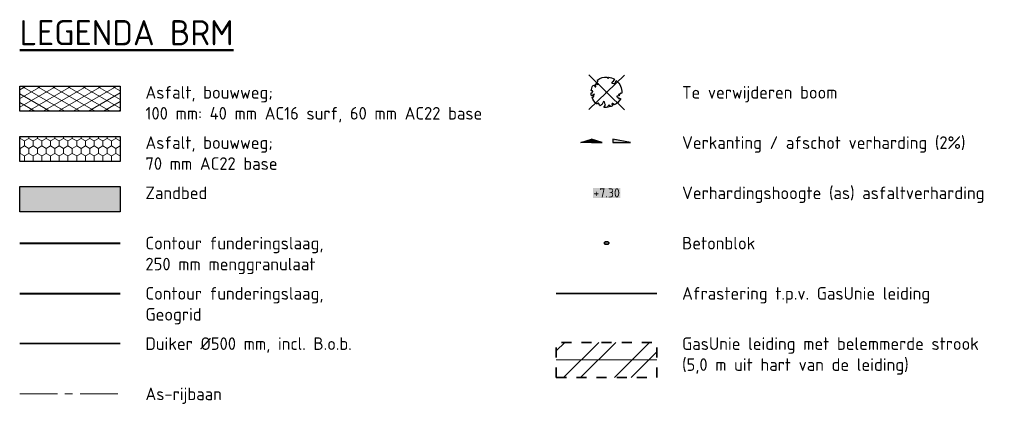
# Model space of a CAD drawing. Header units: metres. Extents: x 207669 to 209690, y 476021 to 477293.
# Tile 49 of 49: x 209494 to 209690, y 476285 to 476362. Entities that reach past the tile are written whole.
import ezdxf
from ezdxf.lldxf.tags import DXFTag

# ---------------------------------------------------------------- set-up
doc = ezdxf.new("R2010")
doc.units = ezdxf.units.M
doc.linetypes.add('AM-AS', pattern=[16, 10, -2, 2, -2])
doc.linetypes.add('NLCS-HIDDEN', pattern=[4, 2, -2])
doc.layers.get('0').update_dxf_attribs({"linetype": 'CONTINUOUS'})
for name, color, linetype, lineweight, true_color in [('B-OI-KL-BRANDSTOF_Orientatieverzoek_gasunieoost_0000541420-G', 40, 'KL-BRANDSTOF-N', 18, 0xffbf00), ('N-WE-AM-AS_WEG-G', 7, 'AM-AS', 18, 0xd60000), ('N-WE-VH-FUNDERING_GRANULAAT-G', 7, 'CONTINUOUS', 40, 0x99004c), ('N-WE-VH-FUNDERING_ZANDBED-BREED-G', 7, 'CONTINUOUS', 30, 0xa57c00), ('N-WE-VH-FUNDERING_ZANDBED_BREED-A', 7, 'CONTINUOUS', 40, 0xa57c00), ('T-WE-AL-HOOGTELABEL_WEG_ASFALT', 7, 'CONTINUOUS', 18, 0x0b05c2), ('T-WE-VH-FUNDERING_GRANULAAT-GEOGRID-G', 20, 'CONTINUOUS', 40, 0xff3f00), ('V-WE-GR-BOOM-S', 7, 'CONTINUOUS', 25, 0x004d00)]:
    doc.layers.add(name, color=color, linetype=linetype, lineweight=lineweight, true_color=true_color)
for name, color, linetype, lineweight in [('B-OI-KL-VEILIGHEIDSZONE-G', 252, 'NLCS-HIDDEN', 35), ('N-JUMBO-BLOK', 7, 'CONTINUOUS', 35), ('N-WE-IE-TERREINAFSCHEIDING_KUNSTMATIG_HEKWERK_HOOG-G', 210, 'IE-TERREINAFSCHEIDING-KUNSTMATIG', 35), ('N-WE-WH-DUIKER_BETON-G', 150, 'CONTINUOUS', 35), ('T-WE-VH-VERHARDING_ASFALT_BOUWWEG-100MM-A', 252, 'CONTINUOUS', 18), ('T-WE-VH-VERHARDING_ASFALT_BOUWWEG-70MM-A', 252, 'CONTINUOUS', 18), ('T-WE-VH-VERKANTING-S', 7, 'CONTINUOUS', 25), ('X-XX-AL-LEGENDA-G', 7, 'CONTINUOUS', 25), ('X-XX-AL-LEGENDA-T25', 7, 'CONTINUOUS', 25), ('X-XX-AL-LEGENDA-T50', 130, 'CONTINUOUS', 50)]:
    doc.layers.add(name, color=color, linetype=linetype, lineweight=lineweight)
doc.styles.add('NLCS-ISO', font='NLCS-ISO.ttf')
doc.styles.add('NLCS-ISO-M200-T18', font='NLCS-ISO.ttf', dxfattribs={"height": 0.36})
doc.styles.get("Standard").update_dxf_attribs({"font": 'isocp.shx'})
doc.linetypes.add('IE-TERREINAFSCHEIDING-KUNSTMATIG', pattern='A,4,[82,NLCS.shx,S=0.75,R=90,X=0,Y=0],4,-2', length=10)
tags = doc.linetypes.add('KL-BRANDSTOF-N', pattern='A,4,-0.5,[105,NLCS.SHX,S=0.5,R=0,X=0.75,Y=0],-2,4,-1,["B",Standard,S=1,R=0,X=-0.15,Y=-0.5],-1.5', length=13).pattern_tags.tags
tags[18] = DXFTag(74, 10)

# ---------------------------------------------------------------- blocks, each defined once
blk = doc.blocks.new('A$C2E540381')
h = blk.add_hatch(color=256)
h.dxf.hatch_style = 1
h.paths.add_polyline_path([(0, 0), (7, 0), (0, 1.87)])
at = {"flags": 128}
blk.add_lwpolyline([(0, 0), (7, 0), (0, 1.87)], close=True, dxfattribs=at)
blk = doc.blocks.new('SGR-BOOM_05_Te_Verwijderen')
at = {"color": 1, "lineweight": 25, "true_color": 0xff0000, "flags": 128}
for points in [[(5.74, -5.9), (-5.74, 5.9)], [(5.74, 5.9), (-5.74, -5.9)]]:
    blk.add_lwpolyline(points, dxfattribs=at)
blk.add_lwpolyline([(0.43, 4.71), (0.44, 4.72), (0.45, 4.73), (0.46, 4.74), (0.47, 4.75), (0.47, 4.75), (0.48, 4.76), (0.49, 4.77), (0.49, 4.78), (0.5, 4.79), (0.51, 4.8), (0.51, 4.82), (0.52, 4.84), (0.52, 4.86), (0.51, 4.88), (0.51, 4.92), (0.48, 5.03, -0.52938), (0.53, 5.1, -0.087139), (2.22, 4.62, -0.372341), (2.28, 4.47), (2.35, 4.12), (2.18, 3.95), (1.99, 3.99), (1.77, 3.82), (1.85, 3.6), (2.09, 3.53), (2.71, 3.67), (2.86, 3.59), (2.85, 3.45), (2.71, 3.36), (2.58, 2.94), (2.74, 2.67), (3.17, 3.35, -0.504641), (3.41, 3.14, 0.331948), (3.54, 2.92, 0.282008), (3.99, 3), (3.96, 2.99, -0.512156), (4.16, 2.98, -0.16076), (5.09, -0.06), (4.98, -0.17), (4.98, -0.29), (4.86, -0.31), (4.88, -0.44), (4.7, -0.38), (4.64, -0.52), (4.86, -0.67), (4.93, -0.72), (5.05, -0.6, -0.106371), (4.34, -2.61), (3.71, -2.2), (3.59, -2.28), (3.51, -1.94), (3.29, -1.67), (3.02, -1.68), (3.03, -1.99), (2.83, -2.68), (2.86, -2.81), (3.01, -2.83), (3.93, -3.18, -0.236298), (-0.23, -5.01, 0.159625), (-0.35, -4.77, 0.350802), (-0.31, -4.53, -0.504641), (-0.6, -4.39), (-0.53, -4.17), (-0.65, -3.96), (-0.8, -3.98), (-0.82, -4.14), (-0.94, -4.21), (-1.08, -4.11), (-1.2, -3.47), (-1.29, -3.38), (-1.52, -3.39), (-1.59, -3.66), (-1.68, -3.69), (-1.77, -3.92), (-2, -3.8, 0.733583), (-1.92, -3.97, -0.861625), (-1.87, -4.13, 0.279978), (-2.04, -4.39), (-2.04, -4.4, -0.827056), (-2.21, -4.58, -0.116774), (-4.15, -2.56), (-4.11, -2.55), (-4.08, -2.54), (-4.06, -2.53), (-4.04, -2.52), (-4.02, -2.51), (-4.01, -2.5), (-4, -2.49), (-3.77, -2.18), (-3.76, -2.17), (-3.76, -2.16), (-3.75, -2.15), (-3.75, -2.14), (-3.75, -2.13), (-3.74, -2.12), (-3.74, -2.11), (-3.74, -2.1), (-3.73, -2.09), (-3.72, -2.07), (-3.71, -2.06), (-3.71, -2.04), (-3.7, -2.02), (-3.69, -2.01), (-3.68, -1.99), (-3.68, -1.97), (-3.67, -1.96), (-3.67, -1.94), (-3.67, -1.93), (-3.67, -1.92), (-3.67, -1.9), (-3.67, -1.89), (-3.67, -1.88), (-3.68, -1.88), (-3.68, -1.87), (-3.69, -1.87), (-3.7, -1.87), (-3.71, -1.87), (-3.72, -1.87), (-3.73, -1.86), (-3.74, -1.86), (-3.75, -1.86), (-3.76, -1.86), (-3.78, -1.85), (-3.79, -1.84), (-3.8, -1.83), (-3.81, -1.83), (-3.83, -1.82), (-3.84, -1.81), (-3.85, -1.8), (-3.87, -1.78), (-3.88, -1.77), (-3.89, -1.76), (-3.91, -1.75), (-4.15, -2.03), (-4.16, -2.01), (-4.17, -2), (-4.18, -1.98), (-4.19, -1.97), (-4.2, -1.95), (-4.22, -1.94), (-4.24, -1.93), (-4.27, -1.92), (-4.32, -1.93), (-4.38, -1.94), (-4.46, -1.97, -0.040997), (-4.79, -1.03), (-4.62, -1.06), (-4.46, -1.16), (-4.38, -1.08), (-4.28, -0.93), (-4.38, -0.78), (-4.32, -0.57), (-4.52, -0.55), (-4.65, -0.42), (-4.89, -0.58, -0.05814), (-4.99, 0.83), (-4.85, 0.8), (-4.3, 0.36), (-4.06, 0.45), (-3.13, 0.69), (-3.05, 1), (-3.41, 1.14), (-3.46, 1.26), (-4.12, 1.58), (-4.14, 1.77), (-4.36, 1.96), (-4.45, 2.14), (-4.3, 2.38), (-3.96, 2.43), (-3.65, 2.63), (-3.65, 2.84), (-3.84, 3.07), (-3.79, 3.16), (-3.86, 3.31, -0.13428), (-1.66, 4.83, -0.541727), (-1.6, 4.78), (-1.61, 4.64), (-1.61, 4.56), (-1.6, 4.51), (-1.58, 4.46), (-1.56, 4.43), (-1.53, 4.41), (-1.51, 4.39), (-1.49, 4.38), (-1.47, 4.36), (-1.45, 4.34), (-1.43, 4.32), (-1.41, 4.31), (-1.4, 4.3), (-1.38, 4.28), (-1.36, 4.28), (-1.35, 4.27), (-1.33, 4.27), (-1.31, 4.28), (-1.29, 4.28), (-1.27, 4.29), (-1.25, 4.31), (-1.23, 4.32), (-1.21, 4.33), (-1.19, 4.34), (-1.17, 4.34), (-1.15, 4.35), (-1.13, 4.35), (-1.11, 4.35), (-1.09, 4.36), (-1.07, 4.36), (-1.05, 4.36), (-1.03, 4.37), (-1.01, 4.38), (-1, 4.39), (-0.99, 4.41), (-0.97, 4.42), (-0.96, 4.32), (-0.94, 4.3), (-0.83, 4.12), (-0.61, 4), (-0.93, 4.51), (-0.92, 4.52), (-0.92, 4.54), (-0.92, 4.55), (-0.92, 4.57), (-0.92, 4.58), (-0.93, 4.6), (-0.94, 4.61), (-0.95, 4.63), (-0.97, 4.65), (-0.99, 4.67), (-1.02, 4.69), (-1.05, 4.72), (-1.08, 4.75), (-1.12, 4.79), (-1.2, 4.9, -0.543104), (-1.17, 4.98, -0.046766), (-0.23, 5.12, -0.385168), (-0.18, 5.07), (-0.15, 4.88), (-0.14, 4.82), (-0.12, 4.78), (-0.1, 4.75), (-0.09, 4.74), (-0.07, 4.73), (-0.05, 4.73), (-0.03, 4.73), (-0.01, 4.72), (0.01, 4.72), (0.03, 4.72), (0.04, 4.71), (0.06, 4.7), (0.08, 4.7), (0.09, 4.69), (0.11, 4.68), (0.12, 4.67), (0.14, 4.67), (0.15, 4.66), (0.17, 4.65), (0.18, 4.65), (0.19, 4.64), (0.2, 4.63), (0.21, 4.62), (0.22, 4.61), (0.23, 4.6), (0.23, 4.59), (0.24, 4.58), (0.24, 4.58), (0.25, 4.57), (0.25, 4.56), (0.26, 4.56), (0.27, 4.56), (0.28, 4.56), (0.29, 4.56), (0.3, 4.57), (0.31, 4.57), (0.32, 4.58), (0.34, 4.59), (0.35, 4.6), (0.36, 4.62), (0.37, 4.63), (0.38, 4.64), (0.39, 4.66), (0.4, 4.67), (0.41, 4.69), (0.42, 4.7)], format="xyb", close=True)
at = {"color": 36, "true_color": 0x7f3f00}
blk.add_circle((0, 0), 0.15, dxfattribs=at)

msp = doc.modelspace()

# ---------------------------------------------------------------- hatches: boundary and pattern name
at = {"layer": 'B-OI-KL-VEILIGHEIDSZONE-G'}
h = msp.add_hatch(dxfattribs=at)
h.set_pattern_fill('ANSI32', color=256, scale=0.75)
h.set_pattern_definition([(45, (106.669, 1e-10), (-5.05139407, 5.05139407), []), (45, (110.0365, 1e-10), (-5.05139407, 5.05139407), [])])
h.paths.add_polyline_path([(209601.16, 476290.361), (209601.16, 476297.361), (209621.16, 476297.361), (209621.16, 476290.361)])
at = {"layer": 'N-WE-VH-FUNDERING_ZANDBED_BREED-A', "transparency": 33554559}
h = msp.add_hatch(color=256, dxfattribs=at)
h.dxf.hatch_style = 1
h.paths.add_polyline_path([(209494.492, 476328.361), (209514.492, 476328.361), (209514.492, 476323.361), (209494.492, 476323.361)])
at = {"layer": 'T-WE-VH-VERHARDING_ASFALT_BOUWWEG-100MM-A'}
h = msp.add_hatch(dxfattribs=at)
h.set_pattern_fill('AVH-ASFALT', color=256, scale=1.5, angle=270, pattern_type=2)
h.set_pattern_definition([(330, (150191.3211, 401720.9382), (0.75, 1.299038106), []), (30, (150191.3211, 401720.9382), (-0.75, 1.299038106), [])])
h.paths.add_polyline_path([(209494.492, 476348.361), (209514.492, 476348.361), (209514.492, 476343.361), (209494.492, 476343.361)])
at = {"layer": 'T-WE-VH-VERHARDING_ASFALT_BOUWWEG-70MM-A'}
h = msp.add_hatch(dxfattribs=at)
h.set_pattern_fill('AVH-BASALTON', color=256, angle=270, pattern_type=2)
h.set_pattern_definition([(270, (209504.94975, 476335.9514), (0.866, -1.5), [1, -2]), (30, (209504.94975, 476335.9514), (0.86604, 1.49998), [1, -2]), (330, (209504.94975, 476334.9514), (1.73204, -2e-05), [1, -2])])
h.paths.add_polyline_path([(209494.492, 476338.361), (209514.492, 476338.361), (209514.492, 476333.361), (209494.492, 476333.361)])

# ---------------------------------------------------------------- linework, layer by layer
at = {"layer": 'B-OI-KL-BRANDSTOF_Orientatieverzoek_gasunieoost_0000541420-G', "flags": 128}
msp.add_lwpolyline([(209601.16, 476293.861), (209621.16, 476293.861)], dxfattribs=at)
at = {"layer": 'B-OI-KL-VEILIGHEIDSZONE-G', "flags": 128}
msp.add_lwpolyline([(209601.16, 476290.361), (209601.16, 476297.361), (209621.16, 476297.361), (209621.16, 476290.361)], close=True, dxfattribs=at)
at = {"layer": 'N-JUMBO-BLOK', "flags": 128}
msp.add_lwpolyline([(209611.61, 476317.086), (209611.61, 476317.136, 0.4142136), (209611.41, 476317.336), (209610.91, 476317.336, 0.4142136), (209610.71, 476317.136), (209610.71, 476317.086, 0.4142136), (209610.91, 476316.886), (209611.41, 476316.886, 0.4142136)], format="xyb", close=True, dxfattribs=at)
at = {"layer": 'N-WE-AM-AS_WEG-G', "linetype": 'AM-AS', "lineweight": 18, "ltscale": 0.75, "flags": 128}
msp.add_lwpolyline([(209494.492, 476287.111), (209514.492, 476287.111)], dxfattribs=at)
at = {"layer": 'N-WE-IE-TERREINAFSCHEIDING_KUNSTMATIG_HEKWERK_HOOG-G', "flags": 128}
msp.add_lwpolyline([(209601.16, 476307.111), (209621.16, 476307.111)], dxfattribs=at)
at = {"layer": 'N-WE-VH-FUNDERING_GRANULAAT-G', "flags": 128}
msp.add_lwpolyline([(209494.492, 476317.111), (209514.492, 476317.111)], dxfattribs=at)
at = {"layer": 'N-WE-VH-FUNDERING_ZANDBED-BREED-G', "flags": 128}
msp.add_lwpolyline([(209494.492, 476328.361), (209514.492, 476328.361), (209514.492, 476323.361), (209494.492, 476323.361)], close=True, dxfattribs=at)
at = {"layer": 'N-WE-WH-DUIKER_BETON-G'}
msp.add_lwpolyline([(209494.492, 476297.111), (209514.492, 476297.111)], dxfattribs=at)
at = {"layer": 'T-WE-VH-FUNDERING_GRANULAAT-GEOGRID-G', "flags": 128}
msp.add_lwpolyline([(209494.492, 476307.111), (209514.492, 476307.111)], dxfattribs=at)
at = {"layer": 'X-XX-AL-LEGENDA-G', "flags": 128}
for points in [[(209494.492, 476348.361), (209514.492, 476348.361), (209514.492, 476343.361), (209494.492, 476343.361)], [(209494.492, 476338.361), (209514.492, 476338.361), (209514.492, 476333.361), (209494.492, 476333.361)]]:
    msp.add_lwpolyline(points, close=True, dxfattribs=at)

# ---------------------------------------------------------------- block references
at = {"layer": 'T-WE-VH-VERKANTING-S', "yscale": 0.36}
for p, xscale, zscale in [((209608.16, 476337.111), -0.3, 0.36), ((209608.16, 476337.111), 0.3, 0.36), ((209612.41, 476337.111), 0.5, 0.3599999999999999)]:
    msp.add_blockref('A$C2E540381', p, dxfattribs=dict(at, xscale=xscale, zscale=zscale))
at = {"layer": 'V-WE-GR-BOOM-S', "xscale": 0.6000000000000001, "yscale": 0.6000000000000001, "zscale": 0.6000000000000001, "rotation": 89.72770642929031}
msp.add_blockref('SGR-BOOM_05_Te_Verwijderen', (209611.16, 476347.111), dxfattribs=at)

# ---------------------------------------------------------------- texts
at = {"layer": 'T-WE-AL-HOOGTELABEL_WEG_ASFALT', "insert": (209611.16, 476327.111), "char_height": 1.8, "attachment_point": 5, "style": 'NLCS-ISO-M200-T18', "bg_fill": 1, "box_fill_scale": 1.05, "bg_fill_color": 256, "bg_fill_true_color": 9298298, "bg_fill_transparency": 0}
msp.add_mtext('+7.30', dxfattribs=at)
at = {"layer": 'X-XX-AL-LEGENDA-T25', "char_height": 2.5, "attachment_point": 1, "style": 'NLCS-ISO'}
for s, insert in [('Asfalt, bouwweg;\\P100 mm: 40 mm AC16 surf, 60 mm AC22 base', (209519.492, 476348.361)), ('Te verwijderen boom', (209626.16, 476348.361)), ('Asfalt, bouwweg;\\P70 mm AC22 base', (209519.492, 476338.361)), ('Verkanting / afschot verharding (2%)', (209626.16, 476338.361)), ('Zandbed ', (209519.492, 476328.361)), ('Verhardingshoogte (as) asfaltverharding', (209626.16, 476328.361)), ('Contour funderingslaag, \\P250 mm menggranulaat', (209519.492, 476318.361)), ('Betonblok', (209626.16, 476318.361)), ('Contour funderingslaag, \\PGeogrid', (209519.492, 476308.361)), ('Afrastering t.p.v. GasUnie leiding', (209626.16, 476308.361)), ('Duiker %%C500 mm, incl. B.o.b.', (209519.492, 476298.361)), ('As-rijbaan', (209519.492, 476288.361))]:
    msp.add_mtext(s, dxfattribs=dict(at, insert=insert))
at = {"layer": 'X-XX-AL-LEGENDA-T25', "insert": (209626.16, 476298.361), "char_height": 2.5, "width": 93.75357, "attachment_point": 1, "style": 'NLCS-ISO'}
msp.add_mtext('GasUnie leiding met belemmerde strook\\P(5,0 m uit hart van de leiding)', dxfattribs=at)
at = {"layer": 'X-XX-AL-LEGENDA-T50', "style": 'NLCS-ISO'}
msp.add_text('%%ULEGENDA BRM', height=5, dxfattribs=at).set_placement((209494.492, 476356.486))

doc.saveas('drawing.dxf')
